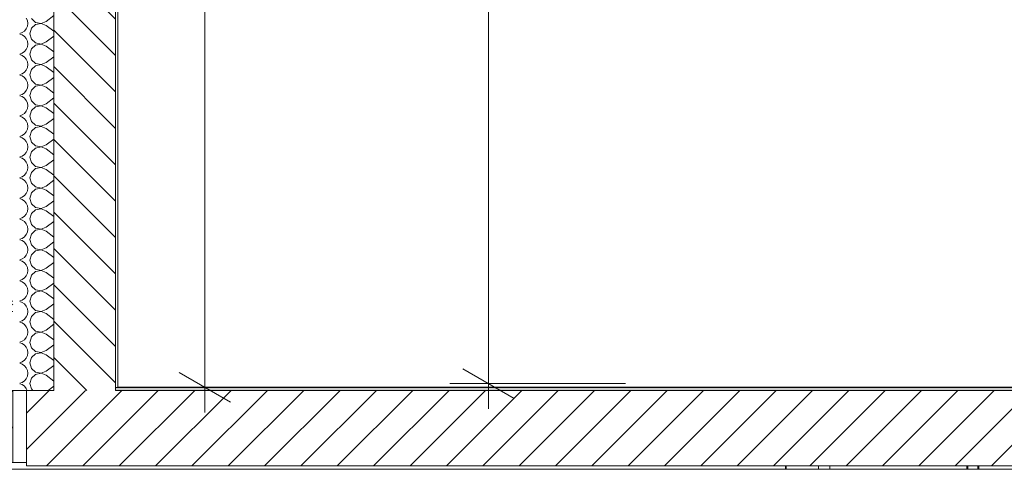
# Model space of a CAD drawing. Header units: millimetres. Extents: x 3311 to 117041, y -19950 to 21829.
# Tile 26 of 68: x 21390 to 24264, y 16580 to 17891. Entities that reach past the tile are written whole.
import ezdxf

# ---------------------------------------------------------------- set-up
doc = ezdxf.new("R2010")
doc.units = ezdxf.units.MM
doc.header["$MEASUREMENT"] = 0
doc.linetypes.add('CAD200', pattern=[11812.5, 7875, -1312.5, 1312.5, -1312.5])
for name, color, linetype in [('01-STR_Dalles.ARCHI', 7, 'Continuous'), ('01-STR_Murs extérieurs.ARCHI', 7, 'Continuous'), ('01-STR_Poutres_Poteaux.ARCHI', 7, 'Continuous'), ('04-SOE_Cloisons .ARCHI', 7, 'Continuous'), ('04-SOE_Faux Plafond.ARCHI', 7, 'Continuous'), ('04-SOE_Revetement de sol.ARCHI', 7, 'Continuous'), ('05-INF _ COTATIONS.ARCHI', 7, 'Continuous'), ('06-REP _ EQUIP MOBI _ Fluides.ARCHI', 7, 'Continuous')]:
    doc.layers.add(name, color=color, linetype=linetype)
doc.styles.add('STYLE_GENERE_1', font='arial.ttf')
doc.dimstyles.new('STYLE_GENERE__1', dxfattribs={"dimtxt": 150, "dimasz": 114, "dimexe": 0.18, "dimexo": 400, "dimgap": 0, "dimtad": 1, "dimlfac": 0.001, "dimzin": 0, "dimdsep": 46, "dimtxsty": 'STYLE_GENERE_1', "dimblk": 'ARROWHEAD_2', "dimblk1": 'ARROWHEAD_2', "dimblk2": 'ARROWHEAD_2', "dimcen": 0.09, "dimclrd": 8, "dimclre": 8, "dimclrt": 8, "dimazin": 0, "dimtfac": 1, "dimtdec": 4, "dimtmove": 0, "dimatfit": 3, "dimfxl": 0, "dimtolj": 1, "dimtzin": 0, "dimarcsym": 0})
pattern_1 = [(45, (0, 0), (-53.03301, 53.03301), [])]

# ---------------------------------------------------------------- blocks, each defined once
blk = doc.blocks.new('Élément de coupe_71_1')
at = {"layer": '04-SOE_Cloisons .ARCHI', "color": 7, "linetype": 'Continuous', "lineweight": 5}
blk.add_line((19358.2, 16580.4), (25426.7, 16580.4), dxfattribs=at)
blk = doc.blocks.new('*X122')
at = {"layer": '01-STR_Dalles.ARCHI', "color": 7, "linetype": 'Continuous', "lineweight": 5}
for p, q in [((19362.2, 17057.6), (19371.3, 17052.6)), ((19394.4, 17053.5), (19369.5, 17070)), ((19377.4, 17049.6), (19371.3, 17052.6)), ((19383.3, 17046.5), (19377.4, 17049.6)), ((19389.2, 17043.3), (19383.3, 17046.5)), ((19394.8, 17040), (19389.2, 17043.3)), ((19415.1, 17040), (19394.4, 17053.5)), ((19417.3, 17064.1), (19407.9, 17070)), ((19447.7, 17045.4), (19417.3, 17064.1)), ((19456.7, 17040), (19447.7, 17045.4)), ((19522.7, 17059.5), (19497.8, 17070)), ((19547.4, 17047.1), (19522.7, 17059.5)), ((19559.5, 17040), (19547.4, 17047.1)), ((19581, 17064.7), (19574.4, 17070)), ((19587.6, 17059.2), (19581, 17064.7)), ((19594.2, 17053.7), (19587.6, 17059.2)), ((19600.7, 17048), (19594.2, 17053.7)), ((19607.1, 17042.3), (19600.7, 17048)), ((19609.7, 17040), (19607.1, 17042.3)), ((19630.8, 17056), (19611.4, 17070)), ((19652, 17040.7), (19630.8, 17056)), ((19649.5, 17067.7), (19645.9, 17070)), ((19686.9, 17045.1), (19649.5, 17067.7)), ((19695.5, 17040), (19686.9, 17045.1)), ((19719.6, 17063.2), (19709.8, 17070)), ((19730.1, 17055), (19719.6, 17063.2)), ((19740.2, 17046.1), (19730.1, 17055)), ((19747.6, 17040), (19740.2, 17046.1)), ((19777.9, 17058.2), (19764.4, 17070)), ((19791.7, 17046.4), (19777.9, 17058.2)), ((19799.4, 17040), (19791.7, 17046.4)), ((19845.5, 17040), (19808.1, 17070)), ((19882.3, 17060.9), (19869.6, 17070)), ((19911.6, 17040), (19882.3, 17060.9)), ((19947.1, 17045.4), (19913.1, 17070)), ((19954.6, 17040), (19947.1, 17045.4)), ((19977.9, 17051.9), (19953.9, 17070)), ((19994.3, 17040), (19977.9, 17051.9)), ((20008.5, 17068.1), (20006, 17070)), ((20033, 17050.4), (20008.5, 17068.1)), ((20047.9, 17040), (20033, 17050.4)), ((20100.7, 17040), (20057.3, 17070)), ((20150.3, 17054.6), (20128.7, 17070)), ((20170.9, 17040), (20150.3, 17054.6)), ((20212.2, 17045.2), (20174.8, 17070)), ((20220.2, 17040), (20212.2, 17045.2)), ((20221.1, 17065), (20213.5, 17070)), ((20226.9, 17061.1), (20221.1, 17065)), ((20232.7, 17057.3), (20226.9, 17061.1)), ((20238.5, 17053.5), (20232.7, 17057.3)), ((20244.3, 17049.8), (20238.5, 17053.5)), ((20250.1, 17046), (20244.3, 17049.8)), ((20256, 17042.3), (20250.1, 17046)), ((20259.5, 17040), (20256, 17042.3)), ((20292.9, 17060), (20275.9, 17070)), ((20306.7, 17050.7), (20292.9, 17060)), ((20320.6, 17041.5), (20306.7, 17050.7)), ((20346.5, 17070), (20369.1, 17061.9)), ((20369.1, 17061.9), (20396.3, 17050.8)), ((20396.3, 17050.8), (20419.8, 17040)), ((20416.3, 17070), (20422, 17067.1)), ((20422, 17067.1), (20435.5, 17060)), ((20435.5, 17060), (20449, 17052.6)), ((20472, 17053.5), (20447.1, 17070)), ((20455, 17049.6), (20449, 17052.6)), ((20461, 17046.5), (20455, 17049.6)), ((20466.8, 17043.3), (20461, 17046.5)), ((20472.5, 17040), (20466.8, 17043.3)), ((20492.7, 17040), (20472, 17053.5)), ((20494.9, 17064.1), (20485.6, 17070)), ((20525.3, 17045.4), (20494.9, 17064.1)), ((20534.3, 17040), (20525.3, 17045.4)), ((20600.3, 17059.5), (20575.5, 17070)), ((20625.1, 17047.1), (20600.3, 17059.5)), ((20637.1, 17040), (20625.1, 17047.1)), ((20658.6, 17064.7), (20652, 17070)), ((20665.3, 17059.2), (20658.6, 17064.7)), ((20671.8, 17053.7), (20665.3, 17059.2)), ((20678.3, 17048), (20671.8, 17053.7)), ((20684.7, 17042.3), (20678.3, 17048)), ((20687.4, 17040), (20684.7, 17042.3)), ((20708.4, 17056), (20689, 17070)), ((20729.6, 17040.7), (20708.4, 17056)), ((20727.2, 17067.7), (20723.5, 17070)), ((20764.5, 17045.1), (20727.2, 17067.7)), ((20773.1, 17040), (20764.5, 17045.1)), ((20797.2, 17063.2), (20787.5, 17070)), ((20807.7, 17055), (20797.2, 17063.2)), ((20817.8, 17046.1), (20807.7, 17055)), ((20825.3, 17040), (20817.8, 17046.1)), ((20855.5, 17058.2), (20842, 17070)), ((20869.3, 17046.4), (20855.5, 17058.2)), ((20877, 17040), (20869.3, 17046.4)), ((20923.1, 17040), (20885.7, 17070)), ((20959.9, 17060.9), (20947.2, 17070)), ((20989.3, 17040), (20959.9, 17060.9)), ((21024.7, 17045.4), (20990.7, 17070)), ((21032.3, 17040), (21024.7, 17045.4)), ((21055.6, 17051.9), (21031.5, 17070)), ((21071.9, 17040), (21055.6, 17051.9)), ((21086.2, 17068.1), (21083.6, 17070)), ((21110.6, 17050.4), (21086.2, 17068.1)), ((21125.5, 17040), (21110.6, 17050.4)), ((21178.4, 17040), (21134.9, 17070)), ((21228, 17054.6), (21206.3, 17070)), ((21248.5, 17040), (21228, 17054.6)), ((21289.8, 17045.2), (21252.4, 17070)), ((21297.9, 17040), (21289.8, 17045.2)), ((21298.7, 17065), (21291.2, 17070)), ((21304.5, 17061.1), (21298.7, 17065)), ((21310.3, 17057.3), (21304.5, 17061.1)), ((21316.1, 17053.5), (21310.3, 17057.3)), ((21321.9, 17049.8), (21316.1, 17053.5)), ((21327.8, 17046), (21321.9, 17049.8)), ((21333.6, 17042.3), (21327.8, 17046)), ((21337.1, 17040), (21333.6, 17042.3)), ((21370.4, 17060), (21353.6, 17070)), ((19653, 17040), (19652, 17040.7)), ((20322.9, 17040), (20320.6, 17041.5)), ((20730.6, 17040), (20729.6, 17040.7))]:
    blk.add_line(p, q, dxfattribs=at)
blk = doc.blocks.new('Élément de coupe_104_1')
at = {"layer": '01-STR_Dalles.ARCHI', "linetype": 'Continuous', "lineweight": 0, "true_color": 0x000000}
h = blk.add_hatch(dxfattribs=at)
h.set_pattern_fill('Hachure_simple_0001', color=18, style=0, pattern_type=2)
h.set_pattern_definition(pattern_1)
h.paths.add_polyline_path([(19082.2, 16810), (19082.2, 16600), (21370.4, 16600), (21370.4, 16810)])
at = {"layer": '01-STR_Dalles.ARCHI', "color": 7, "linetype": 'CAD200', "lineweight": 5}
for p, q in [((21370.4, 17070), (19362.2, 17070)), ((21370.4, 17040), (19362.2, 17040)), ((21370.4, 16810), (19082.2, 16810)), ((21370.4, 16600), (19082.2, 16600))]:
    blk.add_line(p, q, dxfattribs=at)
at = {"layer": '01-STR_Dalles.ARCHI', "color": 7, "linetype": 'Continuous', "lineweight": 5}
for p, q in [((19082.3, 16830), (19082.2, 16830)), ((21370.4, 16810), (21370.4, 16600)), ((21370.4, 16600), (21410.6, 16600))]:
    blk.add_line(p, q, dxfattribs=at)
at = {"layer": '01-STR_Dalles.ARCHI', "color": 7, "linetype": 'Continuous', "lineweight": 5, "flags": 128}
blk.add_lwpolyline([(19082.2, 16830), (19082.2, 16810), (19082.2, 16600)], dxfattribs=at)
at = {"layer": '01-STR_Dalles.ARCHI', "lineweight": 0}
blk.add_blockref('*X122', (0, 0), dxfattribs=at)
blk = doc.blocks.new('*X124')
at = {"layer": '01-STR_Murs extérieurs.ARCHI', "color": 7, "linetype": 'Continuous', "lineweight": 5}
for p, q in [((21412.9, 17888.2), (21409.5, 17895.8)), ((21414, 17880), (21412.9, 17888.2)), ((21412.9, 17871.8), (21414, 17880)), ((21424.5, 17894.2), (21436.6, 17883.2)), ((21436.6, 17876.8), (21424.5, 17865.8)), ((21436.6, 17883.2), (21452.7, 17880.1)), ((21452.7, 17879.9), (21436.6, 17876.8)), ((21452.7, 17880.1), (21468, 17886)), ((21468, 17874), (21452.7, 17879.9)), ((21468, 17886), (21490.4, 17902.8)), ((21390.4, 17850.8), (21397.4, 17853.2)), ((21397.4, 17846.8), (21390.4, 17849.2)), ((21397.4, 17853.2), (21404.2, 17857.9)), ((21404.2, 17857.9), (21409.5, 17864.2)), ((21409.5, 17864.2), (21412.9, 17871.8)), ((21424.5, 17865.8), (21420, 17850)), ((21420, 17850), (21424.5, 17834.2)), ((21468, 17874), (21490.4, 17857.2)), ((21404.2, 17842.1), (21397.4, 17846.8)), ((21409.5, 17835.8), (21404.2, 17842.1)), ((21412.9, 17828.2), (21409.5, 17835.8)), ((21414, 17820), (21412.9, 17828.2)), ((21412.9, 17811.8), (21414, 17820)), ((21424.5, 17834.2), (21436.6, 17823.2)), ((21436.6, 17823.2), (21452.7, 17820.1)), ((21452.7, 17819.9), (21436.6, 17816.8)), ((21452.7, 17820.1), (21468, 17826)), ((21468, 17814), (21452.7, 17819.9)), ((21468, 17826), (21490.4, 17842.8)), ((21390.4, 17790.8), (21397.4, 17793.2)), ((21397.4, 17793.2), (21404.2, 17797.9)), ((21404.2, 17797.9), (21409.5, 17804.2)), ((21409.5, 17804.2), (21412.9, 17811.8)), ((21424.5, 17805.8), (21420, 17790)), ((21420, 17790), (21424.5, 17774.2)), ((21436.6, 17816.8), (21424.5, 17805.8)), ((21468, 17814), (21490.4, 17797.2)), ((21397.4, 17786.8), (21390.4, 17789.2)), ((21404.2, 17782.1), (21397.4, 17786.8)), ((21409.5, 17775.8), (21404.2, 17782.1)), ((21412.9, 17768.2), (21409.5, 17775.8)), ((21414, 17760), (21412.9, 17768.2)), ((21424.5, 17774.2), (21436.6, 17763.2)), ((21436.6, 17763.2), (21452.7, 17760.1)), ((21452.7, 17760.1), (21468, 17766)), ((21468, 17766), (21490.4, 17782.8)), ((21390.4, 17730.8), (21397.4, 17733.2)), ((21397.4, 17733.2), (21404.2, 17737.9)), ((21404.2, 17737.9), (21409.5, 17744.2)), ((21409.5, 17744.2), (21412.9, 17751.8)), ((21412.9, 17751.8), (21414, 17760)), ((21424.5, 17745.8), (21420, 17730)), ((21436.6, 17756.8), (21424.5, 17745.8)), ((21452.7, 17759.9), (21436.6, 17756.8)), ((21468, 17754), (21452.7, 17759.9)), ((21468, 17754), (21490.4, 17737.2)), ((21397.4, 17726.8), (21390.4, 17729.2)), ((21404.2, 17722.1), (21397.4, 17726.8)), ((21409.5, 17715.8), (21404.2, 17722.1)), ((21412.9, 17708.2), (21409.5, 17715.8)), ((21414, 17700), (21412.9, 17708.2)), ((21420, 17730), (21424.5, 17714.2)), ((21424.5, 17714.2), (21436.6, 17703.2)), ((21436.6, 17703.2), (21452.7, 17700.1)), ((21452.7, 17700.1), (21468, 17706)), ((21468, 17706), (21490.4, 17722.8)), ((21397.4, 17673.2), (21404.2, 17677.9)), ((21404.2, 17677.9), (21409.5, 17684.2)), ((21409.5, 17684.2), (21412.9, 17691.8)), ((21412.9, 17691.8), (21414, 17700)), ((21424.5, 17685.8), (21420, 17670)), ((21436.6, 17696.8), (21424.5, 17685.8)), ((21452.7, 17699.9), (21436.6, 17696.8)), ((21468, 17694), (21452.7, 17699.9)), ((21468, 17694), (21490.4, 17677.2)), ((21390.4, 17670.8), (21397.4, 17673.2)), ((21397.4, 17666.8), (21390.4, 17669.2)), ((21404.2, 17662.1), (21397.4, 17666.8)), ((21409.5, 17655.8), (21404.2, 17662.1)), ((21412.9, 17648.2), (21409.5, 17655.8)), ((21414, 17640), (21412.9, 17648.2)), ((21420, 17670), (21424.5, 17654.2)), ((21424.5, 17654.2), (21436.6, 17643.2)), ((21452.7, 17640.1), (21468, 17646)), ((21468, 17646), (21490.4, 17662.8)), ((21397.4, 17613.2), (21404.2, 17617.9)), ((21404.2, 17617.9), (21409.5, 17624.2)), ((21409.5, 17624.2), (21412.9, 17631.8)), ((21412.9, 17631.8), (21414, 17640)), ((21424.5, 17625.8), (21420, 17610)), ((21436.6, 17636.8), (21424.5, 17625.8)), ((21436.6, 17643.2), (21452.7, 17640.1)), ((21452.7, 17639.9), (21436.6, 17636.8)), ((21468, 17634), (21452.7, 17639.9)), ((21468, 17634), (21490.4, 17617.2)), ((21390.4, 17610.8), (21397.4, 17613.2)), ((21397.4, 17606.8), (21390.4, 17609.2)), ((21404.2, 17602.1), (21397.4, 17606.8)), ((21409.5, 17595.8), (21404.2, 17602.1)), ((21412.9, 17588.2), (21409.5, 17595.8)), ((21420, 17610), (21424.5, 17594.2)), ((21424.5, 17594.2), (21436.6, 17583.2)), ((21468, 17586), (21490.4, 17602.8)), ((21404.2, 17557.9), (21409.5, 17564.2)), ((21409.5, 17564.2), (21412.9, 17571.8)), ((21414, 17580), (21412.9, 17588.2)), ((21412.9, 17571.8), (21414, 17580)), ((21424.5, 17565.8), (21420, 17550)), ((21436.6, 17576.8), (21424.5, 17565.8)), ((21436.6, 17583.2), (21452.7, 17580.1)), ((21452.7, 17579.9), (21436.6, 17576.8)), ((21452.7, 17580.1), (21468, 17586)), ((21468, 17574), (21452.7, 17579.9)), ((21468, 17574), (21490.4, 17557.2)), ((21390.4, 17550.8), (21397.4, 17553.2)), ((21397.4, 17546.8), (21390.4, 17549.2)), ((21397.4, 17553.2), (21404.2, 17557.9)), ((21404.2, 17542.1), (21397.4, 17546.8)), ((21409.5, 17535.8), (21404.2, 17542.1)), ((21412.9, 17528.2), (21409.5, 17535.8)), ((21420, 17550), (21424.5, 17534.2)), ((21424.5, 17534.2), (21436.6, 17523.2)), ((21468, 17526), (21490.4, 17542.8)), ((21404.2, 17497.9), (21409.5, 17504.2)), ((21409.5, 17504.2), (21412.9, 17511.8)), ((21414, 17520), (21412.9, 17528.2)), ((21412.9, 17511.8), (21414, 17520)), ((21424.5, 17505.8), (21420, 17490)), ((21436.6, 17516.8), (21424.5, 17505.8)), ((21436.6, 17523.2), (21452.7, 17520.1)), ((21452.7, 17519.9), (21436.6, 17516.8)), ((21452.7, 17520.1), (21468, 17526)), ((21468, 17514), (21452.7, 17519.9)), ((21468, 17514), (21490.4, 17497.2)), ((21390.4, 17490.8), (21397.4, 17493.2)), ((21397.4, 17486.8), (21390.4, 17489.2)), ((21397.4, 17493.2), (21404.2, 17497.9)), ((21404.2, 17482.1), (21397.4, 17486.8)), ((21409.5, 17475.8), (21404.2, 17482.1)), ((21412.9, 17468.2), (21409.5, 17475.8)), ((21420, 17490), (21424.5, 17474.2)), ((21424.5, 17474.2), (21436.6, 17463.2)), ((21468, 17466), (21490.4, 17482.8)), ((21409.5, 17444.2), (21412.9, 17451.8)), ((21414, 17460), (21412.9, 17468.2)), ((21412.9, 17451.8), (21414, 17460)), ((21424.5, 17445.8), (21420, 17430)), ((21436.6, 17456.8), (21424.5, 17445.8)), ((21436.6, 17463.2), (21452.7, 17460.1)), ((21452.7, 17459.9), (21436.6, 17456.8)), ((21452.7, 17460.1), (21468, 17466)), ((21468, 17454), (21452.7, 17459.9)), ((21468, 17454), (21490.4, 17437.2)), ((21390.4, 17430.8), (21397.4, 17433.2)), ((21397.4, 17426.8), (21390.4, 17429.2)), ((21397.4, 17433.2), (21404.2, 17437.9)), ((21404.2, 17422.1), (21397.4, 17426.8)), ((21404.2, 17437.9), (21409.5, 17444.2)), ((21409.5, 17415.8), (21404.2, 17422.1)), ((21420, 17430), (21424.5, 17414.2)), ((21468, 17406), (21490.4, 17422.8)), ((21412.9, 17408.2), (21409.5, 17415.8)), ((21409.5, 17384.2), (21412.9, 17391.8)), ((21414, 17400), (21412.9, 17408.2)), ((21412.9, 17391.8), (21414, 17400)), ((21424.5, 17414.2), (21436.6, 17403.2)), ((21436.6, 17396.8), (21424.5, 17385.8)), ((21436.6, 17403.2), (21452.7, 17400.1)), ((21452.7, 17399.9), (21436.6, 17396.8)), ((21452.7, 17400.1), (21468, 17406)), ((21468, 17394), (21452.7, 17399.9)), ((21468, 17394), (21490.4, 17377.2)), ((21390.4, 17370.8), (21397.4, 17373.2)), ((21397.4, 17366.8), (21390.4, 17369.2)), ((21397.4, 17373.2), (21404.2, 17377.9)), ((21404.2, 17362.1), (21397.4, 17366.8)), ((21404.2, 17377.9), (21409.5, 17384.2)), ((21409.5, 17355.8), (21404.2, 17362.1)), ((21424.5, 17385.8), (21420, 17370)), ((21420, 17370), (21424.5, 17354.2)), ((21468, 17346), (21490.4, 17362.8)), ((21412.9, 17348.2), (21409.5, 17355.8)), ((21409.5, 17324.2), (21412.9, 17331.8)), ((21414, 17340), (21412.9, 17348.2)), ((21412.9, 17331.8), (21414, 17340)), ((21424.5, 17354.2), (21436.6, 17343.2)), ((21436.6, 17336.8), (21424.5, 17325.8)), ((21436.6, 17343.2), (21452.7, 17340.1)), ((21452.7, 17339.9), (21436.6, 17336.8)), ((21452.7, 17340.1), (21468, 17346)), ((21468, 17334), (21452.7, 17339.9)), ((21468, 17334), (21490.4, 17317.2)), ((21390.4, 17310.8), (21397.4, 17313.2)), ((21397.4, 17306.8), (21390.4, 17309.2)), ((21397.4, 17313.2), (21404.2, 17317.9)), ((21404.2, 17302.1), (21397.4, 17306.8)), ((21404.2, 17317.9), (21409.5, 17324.2)), ((21409.5, 17295.8), (21404.2, 17302.1)), ((21424.5, 17325.8), (21420, 17310)), ((21420, 17310), (21424.5, 17294.2)), ((21468, 17286), (21490.4, 17302.8)), ((21412.9, 17288.2), (21409.5, 17295.8)), ((21414, 17280), (21412.9, 17288.2)), ((21412.9, 17271.8), (21414, 17280)), ((21424.5, 17294.2), (21436.6, 17283.2)), ((21436.6, 17276.8), (21424.5, 17265.8)), ((21436.6, 17283.2), (21452.7, 17280.1)), ((21452.7, 17279.9), (21436.6, 17276.8)), ((21452.7, 17280.1), (21468, 17286)), ((21468, 17274), (21452.7, 17279.9)), ((21468, 17274), (21490.4, 17257.2)), ((21390.4, 17250.8), (21397.4, 17253.2)), ((21397.4, 17246.8), (21390.4, 17249.2)), ((21397.4, 17253.2), (21404.2, 17257.9)), ((21404.2, 17242.1), (21397.4, 17246.8)), ((21404.2, 17257.9), (21409.5, 17264.2)), ((21409.5, 17264.2), (21412.9, 17271.8)), ((21424.5, 17265.8), (21420, 17250)), ((21420, 17250), (21424.5, 17234.2)), ((21409.5, 17235.8), (21404.2, 17242.1)), ((21412.9, 17228.2), (21409.5, 17235.8)), ((21414, 17220), (21412.9, 17228.2)), ((21412.9, 17211.8), (21414, 17220)), ((21424.5, 17234.2), (21436.6, 17223.2)), ((21436.6, 17216.8), (21424.5, 17205.8)), ((21436.6, 17223.2), (21452.7, 17220.1)), ((21452.7, 17219.9), (21436.6, 17216.8)), ((21452.7, 17220.1), (21468, 17226)), ((21468, 17214), (21452.7, 17219.9)), ((21468, 17226), (21490.4, 17242.8)), ((21390.4, 17190.8), (21397.4, 17193.2)), ((21397.4, 17186.8), (21390.4, 17189.2)), ((21397.4, 17193.2), (21404.2, 17197.9)), ((21404.2, 17182.1), (21397.4, 17186.8)), ((21404.2, 17197.9), (21409.5, 17204.2)), ((21409.5, 17204.2), (21412.9, 17211.8)), ((21424.5, 17205.8), (21420, 17190)), ((21420, 17190), (21424.5, 17174.2)), ((21468, 17214), (21490.4, 17197.2)), ((21409.5, 17175.8), (21404.2, 17182.1)), ((21412.9, 17168.2), (21409.5, 17175.8)), ((21414, 17160), (21412.9, 17168.2)), ((21412.9, 17151.8), (21414, 17160)), ((21424.5, 17174.2), (21436.6, 17163.2)), ((21436.6, 17163.2), (21452.7, 17160.1)), ((21452.7, 17159.9), (21436.6, 17156.8)), ((21452.7, 17160.1), (21468, 17166)), ((21468, 17154), (21452.7, 17159.9)), ((21468, 17166), (21490.4, 17182.8)), ((21390.4, 17130.8), (21397.4, 17133.2)), ((21397.4, 17126.8), (21390.4, 17129.2)), ((21397.4, 17133.2), (21404.2, 17137.9)), ((21404.2, 17137.9), (21409.5, 17144.2)), ((21409.5, 17144.2), (21412.9, 17151.8)), ((21424.5, 17145.8), (21420, 17130)), ((21420, 17130), (21424.5, 17114.2)), ((21436.6, 17156.8), (21424.5, 17145.8)), ((21468, 17154), (21490.4, 17137.2)), ((21404.2, 17122.1), (21397.4, 17126.8)), ((21409.5, 17115.8), (21404.2, 17122.1)), ((21412.9, 17108.2), (21409.5, 17115.8)), ((21414, 17100), (21412.9, 17108.2)), ((21412.9, 17091.8), (21414, 17100)), ((21424.5, 17114.2), (21436.6, 17103.2)), ((21436.6, 17103.2), (21452.7, 17100.1)), ((21452.7, 17099.9), (21436.6, 17096.8)), ((21452.7, 17100.1), (21468, 17106)), ((21468, 17094), (21452.7, 17099.9)), ((21468, 17106), (21490.4, 17122.8)), ((21390.4, 17070.8), (21397.4, 17073.2)), ((21397.4, 17073.2), (21404.2, 17077.9)), ((21404.2, 17077.9), (21409.5, 17084.2)), ((21409.5, 17084.2), (21412.9, 17091.8)), ((21424.5, 17085.8), (21420, 17070)), ((21436.6, 17096.8), (21424.5, 17085.8)), ((21468, 17094), (21490.4, 17077.2)), ((21397.4, 17066.8), (21390.4, 17069.2)), ((21404.2, 17062.1), (21397.4, 17066.8)), ((21409.5, 17055.8), (21404.2, 17062.1)), ((21412.9, 17048.2), (21409.5, 17055.8)), ((21414, 17040), (21412.9, 17048.2)), ((21420, 17070), (21424.5, 17054.2)), ((21424.5, 17054.2), (21436.6, 17043.2)), ((21436.6, 17043.2), (21452.7, 17040.1)), ((21452.7, 17040.1), (21468, 17046)), ((21468, 17046), (21490.4, 17062.8)), ((21397.4, 17013.2), (21404.2, 17017.9)), ((21404.2, 17017.9), (21409.5, 17024.2)), ((21409.5, 17024.2), (21412.9, 17031.8)), ((21412.9, 17031.8), (21414, 17040)), ((21424.5, 17025.8), (21420, 17010)), ((21436.6, 17036.8), (21424.5, 17025.8)), ((21452.7, 17039.9), (21436.6, 17036.8)), ((21468, 17034), (21452.7, 17039.9)), ((21468, 17034), (21490.4, 17017.2)), ((21390.4, 17010.8), (21397.4, 17013.2)), ((21397.4, 17006.8), (21390.4, 17009.2)), ((21404.2, 17002.1), (21397.4, 17006.8)), ((21409.5, 16995.8), (21404.2, 17002.1)), ((21412.9, 16988.2), (21409.5, 16995.8)), ((21414, 16980), (21412.9, 16988.2)), ((21420, 17010), (21424.5, 16994.2)), ((21424.5, 16994.2), (21436.6, 16983.2)), ((21452.7, 16980.1), (21468, 16986)), ((21468, 16986), (21490.4, 17002.8)), ((21397.4, 16953.2), (21404.2, 16957.9)), ((21404.2, 16957.9), (21409.5, 16964.2)), ((21409.5, 16964.2), (21412.9, 16971.8)), ((21412.9, 16971.8), (21414, 16980)), ((21424.5, 16965.8), (21420, 16950)), ((21436.6, 16976.8), (21424.5, 16965.8)), ((21436.6, 16983.2), (21452.7, 16980.1)), ((21452.7, 16979.9), (21436.6, 16976.8)), ((21468, 16974), (21452.7, 16979.9)), ((21468, 16974), (21490.4, 16957.2)), ((21390.4, 16950.8), (21397.4, 16953.2)), ((21397.4, 16946.8), (21390.4, 16949.2)), ((21404.2, 16942.1), (21397.4, 16946.8)), ((21409.5, 16935.8), (21404.2, 16942.1)), ((21412.9, 16928.2), (21409.5, 16935.8)), ((21414, 16920), (21412.9, 16928.2)), ((21420, 16950), (21424.5, 16934.2)), ((21424.5, 16934.2), (21436.6, 16923.2)), ((21468, 16926), (21490.4, 16942.8)), ((21404.2, 16897.9), (21409.5, 16904.2)), ((21409.5, 16904.2), (21412.9, 16911.8)), ((21412.9, 16911.8), (21414, 16920)), ((21424.5, 16905.8), (21420, 16890)), ((21436.6, 16916.8), (21424.5, 16905.8)), ((21436.6, 16923.2), (21452.7, 16920.1)), ((21452.7, 16919.9), (21436.6, 16916.8)), ((21452.7, 16920.1), (21468, 16926)), ((21468, 16914), (21452.7, 16919.9)), ((21468, 16914), (21490.4, 16897.2)), ((21390.4, 16890.8), (21397.4, 16893.2)), ((21397.4, 16886.8), (21390.4, 16889.2)), ((21397.4, 16893.2), (21404.2, 16897.9)), ((21404.2, 16882.1), (21397.4, 16886.8)), ((21409.5, 16875.8), (21404.2, 16882.1)), ((21412.9, 16868.2), (21409.5, 16875.8)), ((21420, 16890), (21424.5, 16874.2)), ((21424.5, 16874.2), (21436.6, 16863.2)), ((21468, 16866), (21490.4, 16882.8)), ((21404.2, 16837.9), (21409.5, 16844.2)), ((21409.5, 16844.2), (21412.9, 16851.8)), ((21414, 16860), (21412.9, 16868.2)), ((21412.9, 16851.8), (21414, 16860)), ((21424.5, 16845.8), (21420, 16830)), ((21436.6, 16856.8), (21424.5, 16845.8)), ((21436.6, 16863.2), (21452.7, 16860.1)), ((21452.7, 16859.9), (21436.6, 16856.8)), ((21452.7, 16860.1), (21468, 16866)), ((21468, 16854), (21452.7, 16859.9)), ((21468, 16854), (21490.4, 16837.2)), ((21390.4, 16830.8), (21397.4, 16833.2)), ((21397.4, 16826.8), (21390.4, 16829.2)), ((21397.4, 16833.2), (21404.2, 16837.9)), ((21404.2, 16822.1), (21397.4, 16826.8)), ((21409.5, 16815.8), (21404.2, 16822.1)), ((21412.1, 16810), (21409.5, 16815.8)), ((21420, 16830), (21424.5, 16814.2)), ((21424.5, 16814.2), (21429.1, 16810)), ((21473.3, 16810), (21490.4, 16822.8))]:
    blk.add_line(p, q, dxfattribs=at)
blk = doc.blocks.new('Élément de coupe_105_1')
at = {"layer": '01-STR_Murs extérieurs.ARCHI', "linetype": 'Continuous', "lineweight": 0, "true_color": 0x000000}
h = blk.add_hatch(dxfattribs=at)
h.set_pattern_fill('Hachure_simple_0001', color=18, style=0, pattern_type=2)
h.set_pattern_definition([(315, (0, 0), (53.033, 53.033), [])])
h.paths.add_polyline_path([(21490.4, 19930), (21490.4, 16810), (21670.4, 16810), (21670.4, 19930)])
at = {"layer": '01-STR_Murs extérieurs.ARCHI', "color": 7, "linetype": 'Continuous', "lineweight": 5}
for p, q in [((21490.4, 19930), (21490.4, 16810)), ((21670.4, 19710), (21670.4, 16818.6)), ((21670.4, 16818.6), (21670.4, 16810))]:
    blk.add_line(p, q, dxfattribs=at)
at = {"layer": '01-STR_Murs extérieurs.ARCHI', "color": 7, "linetype": 'Continuous', "lineweight": 5, "flags": 128}
blk.add_lwpolyline([(21410.6, 16810), (21390.4, 16810), (21370.4, 16810)], dxfattribs=at)
at = {"layer": '01-STR_Murs extérieurs.ARCHI', "lineweight": 0}
blk.add_blockref('*X124', (0, 0), dxfattribs=at)
blk = doc.blocks.new('Élément de coupe_111_1')
at = {"layer": '01-STR_Dalles.ARCHI', "linetype": 'Continuous', "lineweight": 0, "true_color": 0x000000}
h = blk.add_hatch(dxfattribs=at)
h.set_pattern_fill('Hachure_simple_0001', color=18, style=0, pattern_type=2)
h.set_pattern_definition(pattern_1)
h.paths.add_polyline_path([(21410.6, 16810), (21410.6, 16590), (30823.6, 16590), (30823.6, 16810)])
at = {"layer": '01-STR_Dalles.ARCHI', "color": 7, "linetype": 'Continuous', "lineweight": 5}
for p, q in [((21410.6, 16810), (21410.6, 16590)), ((21490.4, 16810), (21410.6, 16810)), ((30638.9, 16590), (21410.6, 16590))]:
    blk.add_line(p, q, dxfattribs=at)
at = {"layer": '01-STR_Dalles.ARCHI', "color": 7, "linetype": 'Continuous', "lineweight": 5, "flags": 128}
blk.add_lwpolyline([(27261.7, 16810), (25419.6, 16810), (21670.4, 16810)], dxfattribs=at)
blk = doc.blocks.new('Élément de coupe_119_1')
at = {"layer": '06-REP _ EQUIP MOBI _ Fluides.ARCHI', "color": 7, "linetype": 'Continuous', "lineweight": 5}
for p, q in [((23625.8, 16818.6), (23625.8, 16819)), ((23627.5, 16818.6), (23627.5, 16819)), ((23625.8, 16580.4), (23625.8, 16590)), ((23627.5, 16580.4), (23627.5, 16590))]:
    blk.add_line(p, q, dxfattribs=at)
blk = doc.blocks.new('Élément de coupe_141_1')
at = {"layer": '04-SOE_Cloisons .ARCHI', "color": 7, "linetype": 'Continuous', "lineweight": 5}
for p in [(21676.8, 19430.4), (25344.6, 16819)]:
    blk.add_line(p, (21676.8, 16819), dxfattribs=at)
blk = doc.blocks.new('Élément de coupe_205_1')
at = {"layer": '04-SOE_Faux Plafond.ARCHI', "color": 7, "linetype": 'Continuous', "lineweight": 5}
blk.add_line((25321.6, 16580), (19358.9, 16580), dxfattribs=at)
blk = doc.blocks.new('Élément de coupe_232_1')
at = {"layer": '04-SOE_Revetement de sol.ARCHI', "linetype": 'Continuous', "lineweight": 0, "true_color": 0x3f3f3f}
blk.add_hatch(color=250, dxfattribs=at).paths.add_polyline_path([(21670.4, 16818.6), (21670.4, 16810), (25419.6, 16810), (25419.6, 16818.6)])
at = {"layer": '04-SOE_Revetement de sol.ARCHI', "color": 7, "linetype": 'Continuous', "lineweight": 5}
blk.add_line((25419.6, 16818.6), (21670.4, 16818.6), dxfattribs=at)
blk = doc.blocks.new('Élément de coupe_258_1')
at = {"layer": '01-STR_Murs extérieurs.ARCHI', "color": 7, "linetype": 'Continuous', "lineweight": 5}
for p, q in [((21855.1, 16819), (21855.1, 16818.6)), ((19358.7, 16600), (19358.7, 16580.4))]:
    blk.add_line(p, q, dxfattribs=at)
blk = doc.blocks.new('Élément de coupe_259_1')
at = {"layer": '01-STR_Poutres_Poteaux.ARCHI', "color": 7, "linetype": 'Continuous', "lineweight": 5}
for p, q in [((23755.4, 16818.6), (23755.4, 16819)), ((24155.4, 16818.6), (24155.4, 16819)), ((24157.9, 16818.6), (24157.9, 16819)), ((23755.4, 16580.4), (23755.4, 16590)), ((24155.4, 16580.4), (24155.4, 16590)), ((24157.9, 16580.4), (24157.9, 16590))]:
    blk.add_line(p, q, dxfattribs=at)
blk = doc.blocks.new('Élément de coupe_260_1')
at = {"layer": '01-STR_Poutres_Poteaux.ARCHI', "color": 7, "linetype": 'Continuous', "lineweight": 5}
for p, q in [((24187.5, 16818.6), (24187.5, 16819)), ((24190, 16818.6), (24190, 16819)), ((24187.5, 16580.4), (24187.5, 16590)), ((24190, 16580.4), (24190, 16590))]:
    blk.add_line(p, q, dxfattribs=at)
blk = doc.blocks.new('Élément de coupe_522_1')
at = {"layer": '01-STR_Poutres_Poteaux.ARCHI', "color": 7, "linetype": 'Continuous', "lineweight": 5}
blk.add_line((23722.3, 16580.4), (23722.3, 16590), dxfattribs=at)
blk = doc.blocks.new('*D607')
at = {"layer": '05-INF _ COTATIONS.ARCHI', "color": 8, "linetype": 'Continuous', "lineweight": 5}
for p, q in [((21931, 19710), (21931, 19783.4)), ((22006, 19666.7), (21856, 19753.3)), ((22331, 19710), (21818.5, 19710)), ((21931, 16818.6), (21931, 19710)), ((21856, 16861.9), (22006, 16775.3)), ((22331, 16818.6), (21818.5, 16818.6)), ((21931, 16745.2), (21931, 16818.6))]:
    blk.add_line(p, q, dxfattribs=at)
at = {"layer": '05-INF _ COTATIONS.ARCHI', "color": 8, "lineweight": 5, "insert": (21901, 18064.1), "char_height": 150, "attachment_point": 7, "rotation": 90, "style": 'STYLE_GENERE_1'}
blk.add_mtext('\\A1;{\\pql;\\fArial|b0|i0|c0|p0;\\W1.000000;2,89}', dxfattribs=at)
blk = doc.blocks.new('ARROWHEAD_2')
at = {"color": 0, "linetype": 'Continuous', "lineweight": 0}
for p, q in [((-0.378, -0.655), (0.378, 0.655)), ((0, 0), (-1, 0))]:
    blk.add_line(p, q, dxfattribs=at)
blk = doc.blocks.new('*D617')
at = {"layer": '05-INF _ COTATIONS.ARCHI', "color": 8, "linetype": 'Continuous', "lineweight": 5}
for p, q in [((22758.6, 19430), (22758.6, 19503.3)), ((22833.6, 19386.7), (22683.6, 19473.3)), ((22871.1, 19430), (22358.6, 19430)), ((22758.6, 16830), (22758.6, 19430)), ((22683.6, 16873.3), (22833.6, 16786.7)), ((23158.6, 16830), (22646.1, 16830)), ((22758.6, 16756.7), (22758.6, 16830))]:
    blk.add_line(p, q, dxfattribs=at)
at = {"layer": '05-INF _ COTATIONS.ARCHI', "color": 8, "lineweight": 5, "insert": (22728.6, 17929.8), "char_height": 150, "attachment_point": 7, "rotation": 90, "style": 'STYLE_GENERE_1'}
blk.add_mtext('\\A1;{\\pql;\\fArial|b0|i0|c0|p0;\\W1.000000;2,60}', dxfattribs=at)

msp = doc.modelspace()

# ---------------------------------------------------------------- block references
at = {"layer": '01-STR_Dalles.ARCHI', "lineweight": 0}
for name in ['Élément de coupe_104_1', 'Élément de coupe_111_1']:
    msp.add_blockref(name, (0, 0), dxfattribs=at)
at = {"layer": '01-STR_Murs extérieurs.ARCHI', "lineweight": 0}
for name in ['Élément de coupe_105_1', 'Élément de coupe_258_1']:
    msp.add_blockref(name, (0, 0), dxfattribs=at)
at = {"layer": '01-STR_Poutres_Poteaux.ARCHI', "lineweight": 0}
for name in ['Élément de coupe_259_1', 'Élément de coupe_260_1', 'Élément de coupe_522_1']:
    msp.add_blockref(name, (0, 0), dxfattribs=at)
at = {"layer": '04-SOE_Cloisons .ARCHI', "lineweight": 0}
for name in ['Élément de coupe_141_1', 'Élément de coupe_71_1']:
    msp.add_blockref(name, (0, 0), dxfattribs=at)
at = {"layer": '04-SOE_Faux Plafond.ARCHI', "lineweight": 0}
msp.add_blockref('Élément de coupe_205_1', (0, 0), dxfattribs=at)
at = {"layer": '04-SOE_Revetement de sol.ARCHI', "lineweight": 0}
msp.add_blockref('Élément de coupe_232_1', (0, 0), dxfattribs=at)
at = {"layer": '06-REP _ EQUIP MOBI _ Fluides.ARCHI', "lineweight": 0}
msp.add_blockref('Élément de coupe_119_1', (0, 0), dxfattribs=at)

# ---------------------------------------------------------------- dimensions: what is measured, and where the dimension line sits
at = {"layer": '05-INF _ COTATIONS.ARCHI', "color": 8, "linetype": 'Continuous', "lineweight": 5}
for base, p1, p2, picture, middle in [((21931.013, 19710), (21931.338, 16818.6), (21951.559, 19710), '*D607', (21826.013, 18258.297)), ((22758.609, 19430), (30642.946, 16830), (21676.586, 19430), '*D617', (22653.609, 18123.997))]:
    dim = msp.add_linear_dim(base=base, p1=p1, p2=p2, angle=90, dimstyle='STYLE_GENERE__1', dxfattribs=at)
    dim.commit()
    dim.dimension.update_dxf_attribs({"geometry": picture, "text_midpoint": middle, "dimtype": 160, "text_rotation": 90})

doc.saveas('drawing.dxf')
